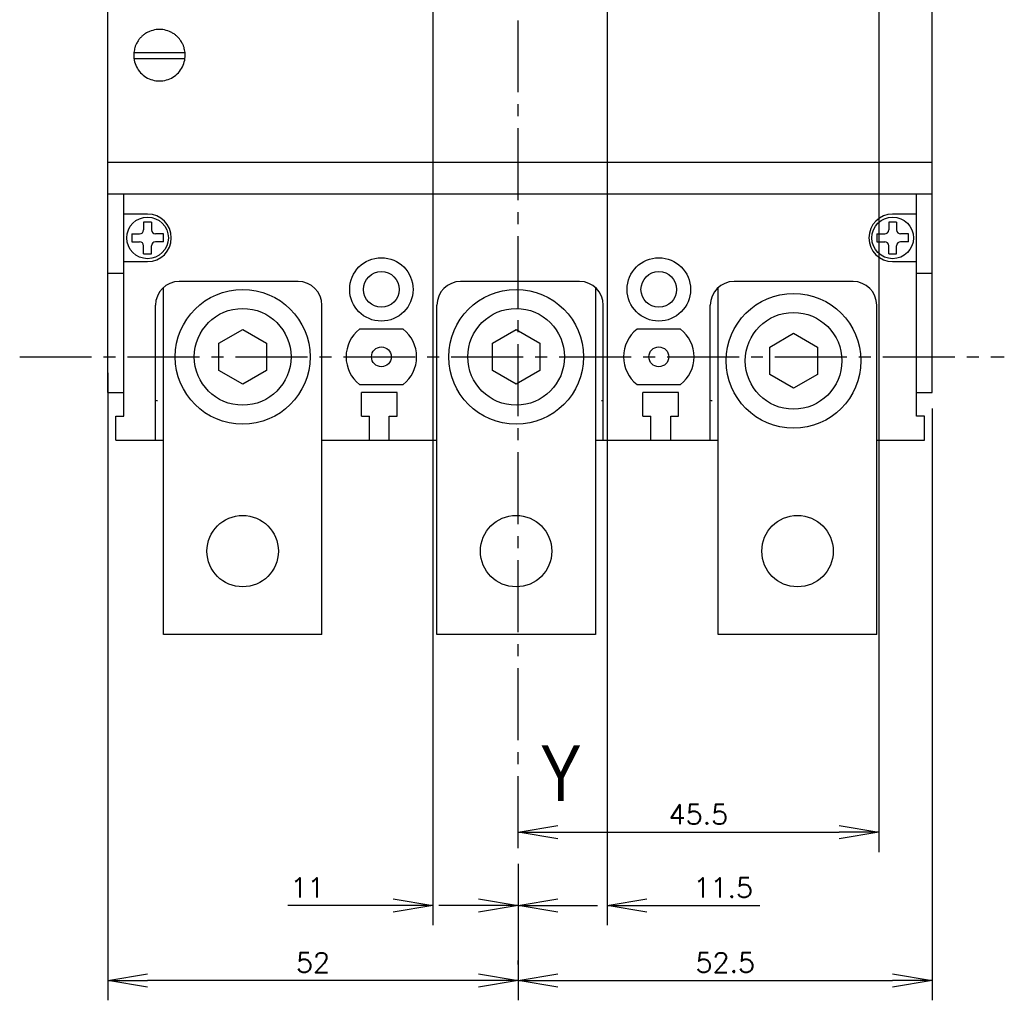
# Model space of a CAD drawing. Extents: x -741 to 1164, y -3289 to 616.
# Tile 5 of 65: x -510 to -386, y -3289 to -3165. Entities that reach past the tile are written whole.
import ezdxf

# ---------------------------------------------------------------- set-up
doc = ezdxf.new("R2010")
doc.units = 0
doc.header["$LTSCALE"] = 1.21
doc.header["$MEASUREMENT"] = 0
doc.linetypes.add('AXES2', pattern=[1.125, 0.75, -0.125, 0.125, -0.125])
doc.layers.get('0').update_dxf_attribs({"linetype": 'CONTINUOUS'})
doc.layers.get('Defpoints').update_dxf_attribs({"linetype": 'CONTINUOUS'})
doc.layers.add('AXE', color=80, linetype='AXES2')
doc.layers.add('COTATION1', color=50, linetype='CONTINUOUS')
doc.styles.add('ROMANS', font='romans.shx')
doc.styles.get("Standard").update_dxf_attribs({"font": 'txt', "width": 0.8})
doc.dimstyles.new('SC_DEFAUT', dxfattribs={"dimscale": 0, "dimtxt": 2.5, "dimasz": 5, "dimexe": 2.5, "dimexo": 2, "dimgap": 1, "dimtad": 1, "dimdec": 4, "dimzin": 12, "dimdsep": 46, "dimtxsty": 'ROMANS', "dimblk1": 'OPEN', "dimblk2": 'OPEN', "dimsah": 1, "dimcen": 0, "dimadec": 0, "dimazin": 0, "dimtfac": 1, "dimtdec": 4, "dimtofl": 0, "dimtmove": 0, "dimatfit": 3, "dimldrblk": 'OPEN', "dimfxl": 0, "dimtolj": 1, "dimtzin": 12, "dimarcsym": 0})

# ---------------------------------------------------------------- blocks, each defined once
blk = doc.blocks.new('_OPEN')
at = {"color": 0, "linetype": 'ByBlock'}
for p, q in [((-1, 0.167), (0, 0)), ((0, 0), (-1, -0.167)), ((0, 0), (-1, 0))]:
    blk.add_line(p, q, dxfattribs=at)
blk = doc.blocks.new('*D78')
at = {"layer": 'COTATION1', "color": 0, "lineweight": -2}
for p, q in [((-394.99, -3214.49), (-394.99, -3289.12)), ((-447.24, -3271.93), (-447.24, -3289.12)), ((-442.24, -3286.62), (-399.99, -3286.62))]:
    blk.add_line(p, q, dxfattribs=at)
at = {"layer": 'Defpoints', "color": 0}
for p in [(-394.99, -3212.49), (-447.24, -3269.93), (-394.99, -3286.62)]:
    blk.add_point(p, dxfattribs=at)
at = {"layer": 'COTATION1', "color": 0, "lineweight": -2, "xscale": 5, "yscale": 5, "zscale": 5, "rotation": 180}
blk.add_blockref('_OPEN', (-447.24, -3286.62), dxfattribs=at)
at = {"layer": 'COTATION1', "color": 0, "lineweight": -2, "xscale": 5, "yscale": 5, "zscale": 5}
blk.add_blockref('_OPEN', (-394.99, -3286.62), dxfattribs=at)
at = {"layer": 'COTATION1', "color": 0, "insert": (-421.11, -3284.37), "char_height": 2.5, "attachment_point": 5, "style": 'ROMANS'}
blk.add_mtext('\\A1;52.5', dxfattribs=at)
blk = doc.blocks.new('*D76')
at = {"layer": 'COTATION1', "color": 0, "lineweight": -2}
for p, q in [((-401.74, -3156.48), (-401.74, -3270.43)), ((-447.24, -3267.93), (-447.24, -3265.43)), ((-442.24, -3267.93), (-406.74, -3267.93))]:
    blk.add_line(p, q, dxfattribs=at)
at = {"layer": 'Defpoints', "color": 0}
for p in [(-401.74, -3154.48), (-401.74, -3267.93), (-447.24, -3269.93)]:
    blk.add_point(p, dxfattribs=at)
at = {"layer": 'COTATION1', "color": 0, "lineweight": -2, "xscale": 5, "yscale": 5, "zscale": 5, "rotation": 180}
blk.add_blockref('_OPEN', (-447.24, -3267.93), dxfattribs=at)
at = {"layer": 'COTATION1', "color": 0, "lineweight": -2, "xscale": 5, "yscale": 5, "zscale": 5}
blk.add_blockref('_OPEN', (-401.74, -3267.93), dxfattribs=at)
at = {"layer": 'COTATION1', "color": 0, "insert": (-424.49, -3265.68), "char_height": 2.5, "attachment_point": 5, "style": 'ROMANS'}
blk.add_mtext('\\A1;45.5', dxfattribs=at)
blk = doc.blocks.new('*D77')
at = {"layer": 'COTATION1', "color": 0, "lineweight": -2}
for p, q in [((-435.99, -3163.48), (-435.99, -3279.67)), ((-447.24, -3271.93), (-447.24, -3279.67)), ((-452.24, -3277.17), (-457.24, -3277.17)), ((-430.99, -3277.17), (-416.73, -3277.17))]:
    blk.add_line(p, q, dxfattribs=at)
at = {"layer": 'Defpoints', "color": 0}
for p in [(-435.99, -3161.48), (-447.24, -3269.93), (-435.99, -3277.17)]:
    blk.add_point(p, dxfattribs=at)
at = {"layer": 'COTATION1', "color": 0, "lineweight": -2, "xscale": 5, "yscale": 5, "zscale": 5}
blk.add_blockref('_OPEN', (-447.24, -3277.17), dxfattribs=at)
at = {"layer": 'COTATION1', "color": 0, "lineweight": -2, "xscale": 5, "yscale": 5, "zscale": 5, "rotation": 180}
blk.add_blockref('_OPEN', (-435.99, -3277.17), dxfattribs=at)
at = {"layer": 'COTATION1', "color": 0, "insert": (-421.36, -3274.92), "char_height": 2.5, "attachment_point": 5, "style": 'ROMANS'}
blk.add_mtext('\\A1;11.5', dxfattribs=at)
blk = doc.blocks.new('*D130')
at = {"layer": 'COTATION1', "color": 0, "lineweight": -2}
for p, q in [((-457.99, -3163.48), (-457.99, -3279.67)), ((-447.24, -3271.93), (-447.24, -3279.67)), ((-462.99, -3277.17), (-476.3, -3277.17)), ((-442.24, -3277.17), (-437.24, -3277.17))]:
    blk.add_line(p, q, dxfattribs=at)
at = {"layer": 'Defpoints', "color": 0}
for p in [(-457.99, -3161.48), (-447.24, -3269.93), (-447.24, -3277.17)]:
    blk.add_point(p, dxfattribs=at)
at = {"layer": 'COTATION1', "color": 0, "lineweight": -2, "xscale": 5, "yscale": 5, "zscale": 5}
blk.add_blockref('_OPEN', (-457.99, -3277.17), dxfattribs=at)
at = {"layer": 'COTATION1', "color": 0, "lineweight": -2, "xscale": 5, "yscale": 5, "zscale": 5, "rotation": 180}
blk.add_blockref('_OPEN', (-447.24, -3277.17), dxfattribs=at)
at = {"layer": 'COTATION1', "color": 0, "insert": (-473.81, -3274.92), "char_height": 2.5, "attachment_point": 5, "style": 'ROMANS'}
blk.add_mtext('\\A1;11', dxfattribs=at)
blk = doc.blocks.new('*D131')
at = {"layer": 'COTATION1', "color": 0, "lineweight": -2}
for p, q in [((-498.99, -3209.99), (-498.99, -3289.12)), ((-447.24, -3284.62), (-447.24, -3284.12)), ((-452.24, -3286.62), (-493.99, -3286.62))]:
    blk.add_line(p, q, dxfattribs=at)
at = {"layer": 'Defpoints', "color": 0}
for p in [(-498.99, -3207.99), (-498.99, -3286.62), (-447.24, -3286.62)]:
    blk.add_point(p, dxfattribs=at)
at = {"layer": 'COTATION1', "color": 0, "lineweight": -2, "xscale": 5, "yscale": 5, "zscale": 5, "rotation": 180}
blk.add_blockref('_OPEN', (-498.99, -3286.62), dxfattribs=at)
at = {"layer": 'COTATION1', "color": 0, "lineweight": -2, "xscale": 5, "yscale": 5, "zscale": 5}
blk.add_blockref('_OPEN', (-447.24, -3286.62), dxfattribs=at)
at = {"layer": 'COTATION1', "color": 0, "insert": (-473.11, -3284.37), "char_height": 2.5, "attachment_point": 5, "style": 'ROMANS'}
blk.add_mtext('\\A1;52', dxfattribs=at)

msp = doc.modelspace()

# ---------------------------------------------------------------- linework, layer by layer
for p, q in [((-394.98826, -3212.49265), (-394.98826, -3060.49265)), ((-498.98826, -3212.49265), (-498.98826, -3085.4462)), ((-495.70908, -3169.61765), (-489.26743, -3169.61765)), ((-495.71655, -3170.36765), (-489.25997, -3170.36765)), ((-498.98826, -3183.4578), (-394.98826, -3183.4578)), ((-498.98826, -3187.44117), (-394.98826, -3187.44117)), ((-496.98826, -3215.49265), (-496.98826, -3187.44117)), ((-396.98826, -3215.49265), (-396.98826, -3187.44117)), ((-493.98826, -3189.99265), (-496.98826, -3189.99265)), ((-494.48826, -3190.99265), (-494.48826, -3191.99265)), ((-493.48826, -3190.99265), (-494.48826, -3190.99265)), ((-493.48826, -3190.99265), (-493.48826, -3191.99265)), ((-399.48826, -3190.99265), (-400.48826, -3190.99265)), ((-400.48826, -3190.99265), (-400.48826, -3191.99265)), ((-396.98826, -3189.99265), (-399.98826, -3189.99265)), ((-399.48826, -3190.99265), (-399.48826, -3191.99265)), ((-495.98826, -3192.49265), (-495.98826, -3193.49265)), ((-495.98826, -3192.49265), (-494.98826, -3192.49265)), ((-495.98826, -3193.49265), (-494.98826, -3193.49265)), ((-491.98826, -3192.49265), (-492.98826, -3192.49265)), ((-491.98826, -3193.49265), (-492.98826, -3193.49265)), ((-491.98826, -3193.49265), (-491.98826, -3192.49265)), ((-401.98826, -3192.49265), (-400.98826, -3192.49265)), ((-401.98826, -3192.49265), (-401.98826, -3193.49265)), ((-401.98826, -3193.49265), (-400.98826, -3193.49265)), ((-397.98826, -3192.49265), (-398.98826, -3192.49265)), ((-397.98826, -3193.49265), (-398.98826, -3193.49265)), ((-397.98826, -3193.49265), (-397.98826, -3192.49265)), ((-494.48826, -3194.99265), (-494.48826, -3193.99265)), ((-493.48826, -3194.99265), (-493.48826, -3193.99265)), ((-400.48826, -3194.99265), (-400.48826, -3193.99265)), ((-399.48826, -3194.99265), (-399.48826, -3193.99265)), ((-496.98826, -3195.99265), (-493.98826, -3195.99265)), ((-494.48826, -3194.99265), (-493.48826, -3194.99265)), ((-400.48826, -3194.99265), (-399.48826, -3194.99265)), ((-399.98826, -3195.99265), (-396.98826, -3195.99265)), ((-498.98826, -3197.44109), (-496.98826, -3197.44109)), ((-474.98826, -3198.49265), (-489.98826, -3198.49265)), ((-474.98826, -3198.49265), (-489.98826, -3198.49265)), ((-439.48826, -3198.49265), (-454.48826, -3198.49265)), ((-439.48826, -3198.49265), (-454.48826, -3198.49265)), ((-404.98826, -3198.49265), (-419.98826, -3198.49265)), ((-404.98826, -3198.49265), (-419.98826, -3198.49265)), ((-396.98826, -3197.44109), (-394.98826, -3197.44109)), ((-491.98826, -3242.99265), (-491.98826, -3199.27824)), ((-437.48826, -3199.27824), (-437.48826, -3242.99265)), ((-421.98826, -3242.99265), (-421.98826, -3199.27824)), ((-492.98826, -3218.49265), (-492.98826, -3201.49265)), ((-471.98826, -3242.99265), (-471.98826, -3201.49265)), ((-471.98826, -3218.49265), (-471.98826, -3201.49265)), ((-457.48826, -3242.99265), (-457.48826, -3201.49265)), ((-457.48826, -3218.49265), (-457.48826, -3201.49265)), ((-436.48826, -3218.49265), (-436.48826, -3201.49265)), ((-422.98826, -3218.49265), (-422.98826, -3201.49265)), ((-401.98826, -3242.99265), (-401.98826, -3201.49265)), ((-401.98826, -3218.49265), (-401.98826, -3201.49265)), ((-484.98826, -3206.2606), (-481.98826, -3204.52855)), ((-481.98826, -3204.52855), (-478.98826, -3206.2606)), ((-461.73826, -3204.49265), (-467.23826, -3204.49265)), ((-450.48826, -3206.2606), (-447.48826, -3204.52855)), ((-447.48826, -3204.52855), (-444.48826, -3206.2606)), ((-426.73826, -3204.49265), (-432.23826, -3204.49265)), ((-415.48826, -3206.7606), (-412.48826, -3205.02855)), ((-412.48826, -3205.02855), (-409.48826, -3206.7606)), ((-484.98826, -3209.7247), (-484.98826, -3206.2606)), ((-478.98826, -3206.2606), (-478.98826, -3209.7247)), ((-450.48826, -3209.7247), (-450.48826, -3206.2606)), ((-444.48826, -3206.2606), (-444.48826, -3209.7247)), ((-415.48826, -3210.2247), (-415.48826, -3206.7606)), ((-409.48826, -3206.7606), (-409.48826, -3210.2247)), ((-481.98826, -3211.45675), (-484.98826, -3209.7247)), ((-478.98826, -3209.7247), (-481.98826, -3211.45675)), ((-447.48826, -3211.45675), (-450.48826, -3209.7247)), ((-444.48826, -3209.7247), (-447.48826, -3211.45675)), ((-412.48826, -3211.95675), (-415.48826, -3210.2247)), ((-409.48826, -3210.2247), (-412.48826, -3211.95675)), ((-467.23826, -3211.49265), (-461.73826, -3211.49265)), ((-432.23826, -3211.49265), (-426.73826, -3211.49265)), ((-498.98826, -3212.49265), (-496.98826, -3212.49265)), ((-466.98826, -3215.49265), (-466.98826, -3212.49265)), ((-462.48826, -3212.49265), (-466.98826, -3212.49265)), ((-462.48826, -3215.49265), (-462.48826, -3212.49265)), ((-426.98826, -3212.49265), (-431.48826, -3212.49265)), ((-431.48826, -3215.49265), (-431.48826, -3212.49265)), ((-426.98826, -3215.49265), (-426.98826, -3212.49265)), ((-396.98826, -3212.49265), (-394.98826, -3212.49265)), ((-497.98826, -3218.49265), (-497.98826, -3215.49265)), ((-497.98826, -3215.49265), (-496.98826, -3215.49265)), ((-466.98826, -3215.49265), (-465.98826, -3215.49265)), ((-465.98826, -3218.49265), (-465.98826, -3215.49265)), ((-463.48826, -3218.49265), (-463.48826, -3215.49265)), ((-463.48826, -3215.49265), (-462.48826, -3215.49265)), ((-431.48826, -3215.49265), (-430.48826, -3215.49265)), ((-430.48826, -3218.49265), (-430.48826, -3215.49265)), ((-427.98826, -3215.49265), (-426.98826, -3215.49265)), ((-427.98826, -3218.49265), (-427.98826, -3215.49265)), ((-395.98826, -3215.49265), (-396.98826, -3215.49265)), ((-395.98826, -3218.49265), (-395.98826, -3215.49265)), ((-497.98826, -3218.49265), (-491.98826, -3218.49265)), ((-471.98826, -3218.49265), (-457.48826, -3218.49265)), ((-437.48826, -3218.49265), (-421.98826, -3218.49265)), ((-401.98826, -3218.49265), (-395.98826, -3218.49265)), ((-471.98826, -3242.99265), (-491.98826, -3242.99265)), ((-437.48826, -3242.99265), (-457.48826, -3242.99265)), ((-401.98826, -3242.99265), (-421.98826, -3242.99265))]:
    msp.add_line(p, q)
for centre, radius in [((-493.98826, -3192.99265), 2.625), ((-399.98826, -3192.99265), 2.625), ((-464.48826, -3199.49265), 4), ((-429.48826, -3199.49265), 4), ((-464.48826, -3199.49265), 2.25), ((-429.48826, -3199.49265), 2.25), ((-481.98826, -3207.99265), 8.5), ((-447.48826, -3207.99265), 8.5), ((-412.48826, -3208.49265), 8.5), ((-481.98826, -3207.99265), 6.1), ((-447.48826, -3207.99265), 6.1), ((-412.48826, -3208.49265), 6.1), ((-464.48826, -3207.99265), 1.25), ((-429.48826, -3207.99265), 1.25), ((-481.98826, -3232.49265), 4.5), ((-447.48826, -3232.49265), 4.5), ((-411.98826, -3232.49265), 4.5)]:
    msp.add_circle(centre, radius)
for centre, radius, start, end in [((-493.98826, -3192.99265), 3, 270, 90), ((-399.98826, -3192.99265), 3, 90, 270), ((-494.98826, -3191.99265), 0.5, 270, 0), ((-492.98826, -3191.99265), 0.5, 180, 270), ((-400.98826, -3191.99265), 0.5, 270, 0), ((-398.98826, -3191.99265), 0.5, 180, 270), ((-494.98826, -3193.99265), 0.5, 0, 90), ((-492.98826, -3193.99265), 0.5, 90, 180), ((-400.98826, -3193.99265), 0.5, 0, 90), ((-398.98826, -3193.99265), 0.5, 90, 180), ((-489.98826, -3201.49265), 3, 90, 180), ((-474.98826, -3201.49265), 3, 0, 90), ((-474.98826, -3201.49265), 3, 0, 90), ((-454.48826, -3201.49265), 3, 90, 180), ((-454.48826, -3201.49265), 3, 90, 180), ((-439.48826, -3201.49265), 3, 0, 90), ((-419.98826, -3201.49265), 3, 90, 180), ((-404.98826, -3201.49265), 3, 0, 90), ((-404.98826, -3201.49265), 3, 0, 90), ((-464.48826, -3207.99265), 4.45112, 128.1572266, 231.8427734), ((-464.48826, -3207.99265), 4.45112, 308.1572266, 51.8427734), ((-429.48826, -3207.99265), 4.45112, 128.1572266, 231.8427734), ((-429.48826, -3207.99265), 4.45112, 308.1572266, 51.8427734), ((-492.73826, -3212.49265), 1, 255.4916141, 270), ((-436.73826, -3212.49265), 1, 270, 284.5081657), ((-422.73826, -3212.49265), 1, 255.4916141, 270)]:
    msp.add_arc(centre, radius, start, end)
for points in [[(-494.13105, -3167.15383), (-494.50512, -3167.40945), (-494.7649, -3167.63858)], [(-493.73826, -3166.95794), (-494.13105, -3167.15383)], [(-491.23826, -3166.95794), (-492.0618, -3166.73604), (-492.91472, -3166.73604), (-493.73826, -3166.95794)], [(-490.82834, -3167.16393), (-491.23826, -3166.95794)], [(-490.21162, -3167.63858), (-490.4714, -3167.40945), (-490.82834, -3167.16393)], [(-495.47372, -3168.67366), (-495.53902, -3168.83751), (-495.58922, -3168.98505)], [(-495.2594, -3168.26), (-495.47372, -3168.67366)], [(-494.90281, -3167.78252), (-495.12076, -3168.05203), (-495.2594, -3168.26)], [(-494.7649, -3167.63858), (-494.90281, -3167.78252)], [(-490.07371, -3167.78252), (-490.21162, -3167.63858)], [(-489.71712, -3168.26), (-489.85576, -3168.05203), (-490.07371, -3167.78252)], [(-489.5028, -3168.67366), (-489.71712, -3168.26)], [(-489.3873, -3168.98505), (-489.43749, -3168.83751), (-489.5028, -3168.67366)], [(-495.72043, -3169.61805), (-495.72856, -3169.70699), (-495.73822, -3169.95691)], [(-495.73822, -3169.95691), (-495.7123, -3170.36765)], [(-495.58922, -3168.98505), (-495.72043, -3169.61805)], [(-489.25608, -3169.61805), (-489.3873, -3168.98505)], [(-489.26422, -3170.36765), (-489.23829, -3169.95691)], [(-489.23829, -3169.95691), (-489.24796, -3169.70699), (-489.25608, -3169.61805)], [(-495.7123, -3170.36765), (-495.67515, -3170.59528), (-495.38279, -3171.43579), (-494.87342, -3172.16549), (-494.18522, -3172.72968), (-493.36979, -3173.08605), (-492.48826, -3173.20788), (-491.60673, -3173.08605), (-490.7913, -3172.72968), (-490.1031, -3172.16549), (-489.59372, -3171.43579), (-489.30137, -3170.59528), (-489.26422, -3170.36765)]]:
    msp.add_spline(points, degree=3)
at = {"layer": 'AXE', "ltscale": 10}
for p, q in [((-447.23826, -3269.9296), (-447.23826, -3019.84148)), ((-510.11871, -3207.99265), (-385.9003, -3207.99265))]:
    msp.add_line(p, q, dxfattribs=at)

# ---------------------------------------------------------------- texts
at = {"layer": 'AXE', "ltscale": 10, "insert": (-444.46049, -3256.99411), "char_height": 7, "width": 3.0661, "attachment_point": 1}
msp.add_mtext('{\\fArial|b0|i0|c0|p34;Y}', dxfattribs=at)

# ---------------------------------------------------------------- dimensions: what is measured, and where the dimension line sits
at = {"layer": 'COTATION1'}
for base, p1, p2, override, picture, middle in [((-401.73826, -3267.9296), (-447.23826, -3269.9296), (-401.73826, -3154.47878), {"dimscale": 1, "dimdec": 1}, '*D76', (-424.48826, -3265.6796)), ((-498.98826, -3286.6222), (-447.23826, -3286.6222), (-498.98826, -3207.99265), {"dimscale": 1, "dimdec": 0}, '*D131', (-473.11326, -3284.3722))]:
    dim = msp.add_linear_dim(base=base, p1=p1, p2=p2, dimstyle='SC_DEFAUT', override=override, dxfattribs=at)
    dim.commit()
    dim.dimension.update_dxf_attribs({"geometry": picture, "text_midpoint": middle})
dim = msp.add_linear_dim(base=(-447.23826, -3277.17034), p1=(-457.98826, -3161.47872), p2=(-447.23826, -3269.9296), dimstyle='SC_DEFAUT', override={"dimscale": 1, "dimdec": 0}, dxfattribs=at)
dim.commit()
dim.dimension.update_dxf_attribs({"geometry": '*D130', "text_midpoint": (-473.80969, -3277.17034), "dimtype": 160})
dim = msp.add_linear_dim(base=(-435.98826, -3277.17034), p1=(-447.23826, -3269.9296), p2=(-435.98826, -3161.47872), text='11.5', dimstyle='SC_DEFAUT', override={"dimscale": 1, "dimdec": 2}, dxfattribs=at)
dim.commit()
dim.dimension.update_dxf_attribs({"geometry": '*D77', "text_midpoint": (-421.35731, -3277.17034), "dimtype": 160})
dim = msp.add_linear_dim(base=(-394.98826, -3286.6222), p1=(-447.23826, -3269.9296), p2=(-394.98826, -3212.49265), text='52.5', dimstyle='SC_DEFAUT', override={"dimscale": 1, "dimdec": 2}, dxfattribs=at)
dim.commit()
dim.dimension.update_dxf_attribs({"geometry": '*D78', "text_midpoint": (-421.11326, -3284.3722)})

doc.saveas('drawing.dxf')
